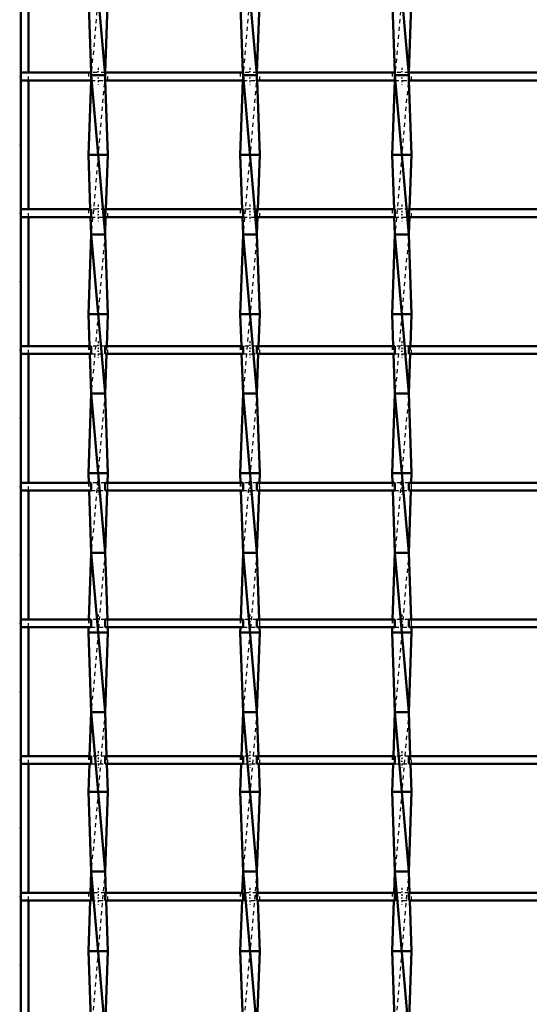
# Model space of a CAD drawing. Header units: millimetres. Extents: x -596 to 532, y -500 to 878.
# Tile 10 of 13: x -248 to -120, y 145 to 392. Entities that reach past the tile are written whole.
import ezdxf

# ---------------------------------------------------------------- set-up
doc = ezdxf.new("R2010")
doc.units = ezdxf.units.MM
doc.linetypes.add('Center', pattern=[1.5, 0.45, -0.5, 0.05, -0.5])
doc.linetypes.add('Dashed', pattern=[2, 1, -1])
for name, color, linetype, lineweight in [('2d ConnectionPoints', 7, 'Continuous', 50), ('AM_0', 7, 'Continuous', 50), ('AM_5', 3, 'Continuous', 25), ('AM_7', 7, 'Center', 25), ('AM_9', 6, 'Dashed', 25)]:
    doc.layers.add(name, color=color, linetype=linetype, lineweight=lineweight)
doc.dimstyles.new('ISO-25', dxfattribs={"dimtxt": 2.5, "dimasz": 2.5, "dimexe": 1.25, "dimexo": 0.625, "dimtad": 1, "dimtxsty": 'Standard', "dimcen": 2.5, "dimadec": 0, "dimazin": 0, "dimtfac": 1, "dimtmove": 0, "dimatfit": 3, "dimfxl": 1, "dimarcsym": 0})

# ---------------------------------------------------------------- blocks, each defined once
blk = doc.blocks.new('3_wwc56b8xnlzvjf3p20iw2rz7n________0_in_LSSP2303438211500100035010_4')
at = {"layer": 'AM_0'}
for p, q in [((-230.33, 418), (-226.87, 378)), ((-231.05, 398), (-230.36, 378.63)), ((-226.15, 398), (-226.84, 378.63)), ((-230.38, 376.63), (-231.05, 358)), ((-230.33, 378), (-226.87, 338)), ((-226.87, 378), (-230.33, 378)), ((-226.82, 376.63), (-226.15, 358)), ((-231.05, 358), (-230.56, 344.3)), ((-226.15, 358), (-231.05, 358)), ((-226.15, 358), (-226.64, 344.3)), ((-230.49, 342.3), (-230.33, 338)), ((-226.71, 342.3), (-226.87, 338)), ((-230.33, 338), (-231.05, 318)), ((-226.87, 338), (-230.33, 338)), ((-230.33, 338), (-226.87, 298)), ((-226.87, 338), (-226.15, 318)), ((-231.05, 318), (-230.76, 309.97)), ((-226.15, 318), (-231.05, 318)), ((-226.15, 318), (-226.44, 309.97)), ((-230.69, 307.97), (-230.33, 298)), ((-226.51, 307.97), (-226.87, 298)), ((-230.33, 298), (-231.05, 278)), ((-226.87, 298), (-230.33, 298)), ((-230.33, 298), (-226.87, 258)), ((-226.87, 298), (-226.15, 278)), ((-226.15, 278), (-231.05, 278)), ((-231.05, 278), (-230.97, 275.64)), ((-226.15, 278), (-226.23, 275.64)), ((-230.89, 273.64), (-230.33, 258)), ((-226.31, 273.64), (-226.87, 258)), ((-230.33, 258), (-230.93, 241.31)), ((-230.33, 258), (-226.87, 218)), ((-226.87, 258), (-230.33, 258)), ((-226.87, 258), (-226.27, 241.31)), ((-231, 239.31), (-231.05, 238)), ((-226.15, 238), (-231.05, 238)), ((-231.05, 238), (-230.33, 218)), ((-226.15, 238), (-226.87, 218)), ((-226.2, 239.31), (-226.15, 238)), ((-230.33, 218), (-230.73, 206.98)), ((-226.87, 218), (-230.33, 218)), ((-230.33, 218), (-226.87, 178)), ((-226.87, 218), (-226.47, 206.98)), ((-230.8, 204.98), (-231.05, 198)), ((-226.4, 204.98), (-226.15, 198)), ((-231.05, 198), (-230.33, 178)), ((-226.15, 198), (-231.05, 198)), ((-226.15, 198), (-226.87, 178)), ((-230.33, 178), (-230.52, 172.65)), ((-226.87, 178), (-230.33, 178)), ((-230.33, 178), (-226.87, 138)), ((-226.87, 178), (-226.68, 172.65)), ((-230.6, 170.65), (-231.05, 158)), ((-226.6, 170.65), (-226.15, 158)), ((-226.15, 158), (-231.05, 158)), ((-231.05, 158), (-230.33, 138)), ((-226.15, 158), (-226.86, 138.32))]:
    blk.add_line(p, q, dxfattribs=at)
at = {"layer": 'AM_9'}
for p, q in [((-226.87, 418), (-230.33, 378)), ((-230.36, 378.63), (-230.33, 378)), ((-226.84, 378.63), (-226.87, 378)), ((-230.33, 378), (-230.38, 376.63)), ((-226.87, 378), (-230.33, 338)), ((-226.87, 378), (-226.82, 376.63)), ((-230.56, 344.3), (-230.49, 342.3)), ((-226.64, 344.3), (-226.71, 342.3)), ((-226.87, 338), (-230.33, 298)), ((-230.76, 309.97), (-230.69, 307.97)), ((-226.44, 309.97), (-226.51, 307.97)), ((-226.87, 298), (-230.33, 258)), ((-230.97, 275.64), (-230.89, 273.64)), ((-226.23, 275.64), (-226.31, 273.64)), ((-226.87, 258), (-230.33, 218)), ((-230.93, 241.31), (-231, 239.31)), ((-226.27, 241.31), (-226.2, 239.31)), ((-226.87, 218), (-230.33, 178)), ((-230.73, 206.98), (-230.8, 204.98)), ((-226.47, 206.98), (-226.4, 204.98)), ((-226.87, 178), (-230.33, 138)), ((-230.52, 172.65), (-230.6, 170.65)), ((-226.68, 172.65), (-226.6, 170.65))]:
    blk.add_line(p, q, dxfattribs=at)
blk = doc.blocks.new('4_lnzbcvpnse5bbsbunnzedml8h________0_in_LSSP2303438211500100035010_4')
at = {"layer": 'AM_0'}
for p, q in [((-192.23, 418), (-188.77, 378)), ((-192.95, 398), (-192.26, 378.63)), ((-188.05, 398), (-188.74, 378.63)), ((-192.28, 376.63), (-192.95, 358)), ((-188.77, 378), (-192.23, 378)), ((-192.23, 378), (-188.77, 338)), ((-188.72, 376.63), (-188.05, 358)), ((-188.05, 358), (-192.95, 358)), ((-192.95, 358), (-192.46, 344.3)), ((-188.05, 358), (-188.54, 344.3)), ((-192.39, 342.3), (-192.23, 338)), ((-188.61, 342.3), (-188.77, 338)), ((-192.23, 338), (-192.95, 318)), ((-192.23, 338), (-188.77, 298)), ((-188.77, 338), (-192.23, 338)), ((-188.77, 338), (-188.05, 318)), ((-188.05, 318), (-192.95, 318)), ((-192.95, 318), (-192.66, 309.97)), ((-188.05, 318), (-188.34, 309.97)), ((-192.59, 307.97), (-192.23, 298)), ((-188.41, 307.97), (-188.77, 298)), ((-192.23, 298), (-192.95, 278)), ((-188.77, 298), (-192.23, 298)), ((-192.23, 298), (-188.77, 258)), ((-188.77, 298), (-188.05, 278)), ((-188.05, 278), (-192.95, 278)), ((-192.95, 278), (-192.87, 275.64)), ((-188.05, 278), (-188.13, 275.64)), ((-192.79, 273.64), (-192.23, 258)), ((-188.21, 273.64), (-188.77, 258)), ((-192.23, 258), (-192.83, 241.31)), ((-192.23, 258), (-188.77, 218)), ((-188.77, 258), (-192.23, 258)), ((-188.77, 258), (-188.17, 241.31)), ((-192.9, 239.31), (-192.95, 238)), ((-192.95, 238), (-192.23, 218)), ((-188.05, 238), (-192.95, 238)), ((-188.05, 238), (-188.77, 218)), ((-188.1, 239.31), (-188.05, 238)), ((-192.23, 218), (-192.63, 206.98)), ((-192.23, 218), (-188.77, 178)), ((-188.77, 218), (-192.23, 218)), ((-188.77, 218), (-188.37, 206.98)), ((-192.7, 204.98), (-192.95, 198)), ((-188.3, 204.98), (-188.05, 198)), ((-192.95, 198), (-192.23, 178)), ((-188.05, 198), (-192.95, 198)), ((-188.05, 198), (-188.77, 178)), ((-192.23, 178), (-192.42, 172.65)), ((-188.77, 178), (-192.23, 178)), ((-192.23, 178), (-188.77, 138)), ((-188.77, 178), (-188.58, 172.65)), ((-192.5, 170.65), (-192.95, 158)), ((-188.5, 170.65), (-188.05, 158)), ((-188.05, 158), (-192.95, 158)), ((-192.95, 158), (-192.23, 138)), ((-188.05, 158), (-188.76, 138.32))]:
    blk.add_line(p, q, dxfattribs=at)
at = {"layer": 'AM_9'}
for p, q in [((-188.77, 418), (-192.23, 378)), ((-192.26, 378.63), (-192.23, 378)), ((-188.74, 378.63), (-188.77, 378)), ((-192.23, 378), (-192.28, 376.63)), ((-188.77, 378), (-192.23, 338)), ((-188.77, 378), (-188.72, 376.63)), ((-192.46, 344.3), (-192.39, 342.3)), ((-188.54, 344.3), (-188.61, 342.3)), ((-188.77, 338), (-192.23, 298)), ((-192.66, 309.97), (-192.59, 307.97)), ((-188.34, 309.97), (-188.41, 307.97)), ((-188.77, 298), (-192.23, 258)), ((-192.87, 275.64), (-192.79, 273.64)), ((-188.13, 275.64), (-188.21, 273.64)), ((-188.77, 258), (-192.23, 218)), ((-192.83, 241.31), (-192.9, 239.31)), ((-188.17, 241.31), (-188.1, 239.31)), ((-188.77, 218), (-192.23, 178)), ((-192.63, 206.98), (-192.7, 204.98)), ((-188.37, 206.98), (-188.3, 204.98)), ((-188.77, 178), (-192.23, 138)), ((-192.42, 172.65), (-192.5, 170.65)), ((-188.58, 172.65), (-188.5, 170.65))]:
    blk.add_line(p, q, dxfattribs=at)
blk = doc.blocks.new('5_c0e2vuyqri1m581cl8q4z9u3j________0_in_LSSP2303438211500100035010_4')
at = {"layer": 'AM_0'}
for p, q in [((-154.13, 418), (-150.67, 378)), ((-154.85, 398), (-154.16, 378.63)), ((-149.95, 398), (-150.64, 378.63)), ((-154.18, 376.63), (-154.85, 358)), ((-154.13, 378), (-150.67, 338)), ((-150.67, 378), (-154.13, 378)), ((-150.62, 376.63), (-149.95, 358)), ((-154.85, 358), (-154.36, 344.3)), ((-149.95, 358), (-154.85, 358)), ((-149.95, 358), (-150.44, 344.3)), ((-154.29, 342.3), (-154.13, 338)), ((-150.51, 342.3), (-150.67, 338)), ((-154.13, 338), (-154.85, 318)), ((-154.13, 338), (-150.67, 298)), ((-150.67, 338), (-154.13, 338)), ((-150.67, 338), (-149.95, 318)), ((-149.95, 318), (-154.85, 318)), ((-154.85, 318), (-154.56, 309.97)), ((-149.95, 318), (-150.24, 309.97)), ((-154.49, 307.97), (-154.13, 298)), ((-150.31, 307.97), (-150.67, 298)), ((-154.13, 298), (-154.85, 278)), ((-150.67, 298), (-154.13, 298)), ((-154.13, 298), (-150.67, 258)), ((-150.67, 298), (-149.95, 278)), ((-154.85, 278), (-154.77, 275.64)), ((-149.95, 278), (-154.85, 278)), ((-149.95, 278), (-150.03, 275.64)), ((-154.69, 273.64), (-154.13, 258)), ((-150.11, 273.64), (-150.67, 258)), ((-154.13, 258), (-154.73, 241.31)), ((-150.67, 258), (-154.13, 258)), ((-154.13, 258), (-150.67, 218)), ((-150.67, 258), (-150.07, 241.31)), ((-154.8, 239.31), (-154.85, 238)), ((-149.95, 238), (-154.85, 238)), ((-154.85, 238), (-154.13, 218)), ((-149.95, 238), (-150.67, 218)), ((-150, 239.31), (-149.95, 238)), ((-154.13, 218), (-154.53, 206.98)), ((-154.13, 218), (-150.67, 178)), ((-150.67, 218), (-154.13, 218)), ((-150.67, 218), (-150.27, 206.98)), ((-154.6, 204.98), (-154.85, 198)), ((-150.2, 204.98), (-149.95, 198)), ((-149.95, 198), (-154.85, 198)), ((-154.85, 198), (-154.13, 178)), ((-149.95, 198), (-150.67, 178)), ((-154.13, 178), (-154.32, 172.65)), ((-150.67, 178), (-154.13, 178)), ((-154.13, 178), (-150.67, 138)), ((-150.67, 178), (-150.48, 172.65)), ((-154.4, 170.65), (-154.85, 158)), ((-150.4, 170.65), (-149.95, 158)), ((-149.95, 158), (-154.85, 158)), ((-154.85, 158), (-154.13, 138)), ((-149.95, 158), (-150.66, 138.32))]:
    blk.add_line(p, q, dxfattribs=at)
at = {"layer": 'AM_9'}
for p, q in [((-150.67, 418), (-154.13, 378)), ((-154.16, 378.63), (-154.13, 378)), ((-150.64, 378.63), (-150.67, 378)), ((-154.13, 378), (-154.18, 376.63)), ((-150.67, 378), (-154.13, 338)), ((-150.67, 378), (-150.62, 376.63)), ((-154.36, 344.3), (-154.29, 342.3)), ((-150.44, 344.3), (-150.51, 342.3)), ((-150.67, 338), (-154.13, 298)), ((-154.56, 309.97), (-154.49, 307.97)), ((-150.24, 309.97), (-150.31, 307.97)), ((-150.67, 298), (-154.13, 258)), ((-154.77, 275.64), (-154.69, 273.64)), ((-150.03, 275.64), (-150.11, 273.64)), ((-150.67, 258), (-154.13, 218)), ((-154.73, 241.31), (-154.8, 239.31)), ((-150.07, 241.31), (-150, 239.31)), ((-150.67, 218), (-154.13, 178)), ((-154.53, 206.98), (-154.6, 204.98)), ((-150.27, 206.98), (-150.2, 204.98)), ((-150.67, 178), (-154.13, 138)), ((-154.32, 172.65), (-154.4, 170.65)), ((-150.48, 172.65), (-150.4, 170.65))]:
    blk.add_line(p, q, dxfattribs=at)
blk = doc.blocks.new('36_ysjuzkgploj4c4s2cwtbngwgy________0_in_LSSP2303438211500100035010_4')
at = {"layer": 'AM_0'}
for p, q in [((-248, 172.65), (-248, 170.65)), ((-230.33, 172.65), (-248, 172.65)), ((-230.33, 172.65), (-230.33, 170.65)), ((-192.23, 172.65), (-226.87, 172.65)), ((-226.87, 170.65), (-226.87, 172.65)), ((-192.23, 172.65), (-192.23, 170.65)), ((-188.77, 170.65), (-188.77, 172.65)), ((-154.13, 172.65), (-188.77, 172.65)), ((-154.13, 172.65), (-154.13, 170.65)), ((-150.67, 170.65), (-150.67, 172.65)), ((-116.03, 172.65), (-150.67, 172.65)), ((-230.33, 170.65), (-248, 170.65)), ((-192.23, 170.65), (-226.87, 170.65)), ((-154.13, 170.65), (-188.77, 170.65)), ((-116.03, 170.65), (-150.67, 170.65))]:
    blk.add_line(p, q, dxfattribs=at)
at = {"layer": 'AM_7'}
for p, q in [((-228.6, 173.85), (-228.6, 169.45)), ((-190.5, 173.85), (-190.5, 169.45)), ((-152.4, 173.85), (-152.4, 169.45))]:
    blk.add_line(p, q, dxfattribs=at)
at = {"layer": 'AM_9'}
for p, q in [((-231.05, 172.65), (-231.05, 170.65)), ((-226.87, 172.65), (-230.33, 172.65)), ((-226.15, 170.65), (-226.15, 172.65)), ((-192.95, 172.65), (-192.95, 170.65)), ((-188.77, 172.65), (-192.23, 172.65)), ((-188.05, 170.65), (-188.05, 172.65)), ((-154.85, 172.65), (-154.85, 170.65)), ((-150.67, 172.65), (-154.13, 172.65)), ((-149.95, 170.65), (-149.95, 172.65)), ((-230.33, 170.65), (-226.87, 170.65)), ((-192.23, 170.65), (-188.77, 170.65)), ((-154.13, 170.65), (-150.67, 170.65))]:
    blk.add_line(p, q, dxfattribs=at)
blk = doc.blocks.new('37_x7icte0xs4kkrybheaw35m5wd________0_in_LSSP2303438211500100035010_4')
at = {"layer": 'AM_0'}
for p, q in [((-248, 206.98), (-248, 204.98)), ((-230.33, 206.98), (-248, 206.98)), ((-230.33, 206.98), (-230.33, 204.98)), ((-192.23, 206.98), (-226.87, 206.98)), ((-226.87, 204.98), (-226.87, 206.98)), ((-192.23, 206.98), (-192.23, 204.98)), ((-188.77, 204.98), (-188.77, 206.98)), ((-154.13, 206.98), (-188.77, 206.98)), ((-154.13, 206.98), (-154.13, 204.98)), ((-150.67, 204.98), (-150.67, 206.98)), ((-116.03, 206.98), (-150.67, 206.98)), ((-230.33, 204.98), (-248, 204.98)), ((-192.23, 204.98), (-226.87, 204.98)), ((-154.13, 204.98), (-188.77, 204.98)), ((-116.03, 204.98), (-150.67, 204.98))]:
    blk.add_line(p, q, dxfattribs=at)
at = {"layer": 'AM_7'}
for p, q in [((-228.6, 208.18), (-228.6, 203.78)), ((-190.5, 208.18), (-190.5, 203.78)), ((-152.4, 208.18), (-152.4, 203.78))]:
    blk.add_line(p, q, dxfattribs=at)
at = {"layer": 'AM_9'}
for p, q in [((-231.05, 206.98), (-231.05, 204.98)), ((-226.87, 206.98), (-230.33, 206.98)), ((-226.15, 204.98), (-226.15, 206.98)), ((-192.95, 206.98), (-192.95, 204.98)), ((-188.77, 206.98), (-192.23, 206.98)), ((-188.05, 204.98), (-188.05, 206.98)), ((-154.85, 206.98), (-154.85, 204.98)), ((-150.67, 206.98), (-154.13, 206.98)), ((-149.95, 204.98), (-149.95, 206.98)), ((-230.33, 204.98), (-226.87, 204.98)), ((-192.23, 204.98), (-188.77, 204.98)), ((-154.13, 204.98), (-150.67, 204.98))]:
    blk.add_line(p, q, dxfattribs=at)
blk = doc.blocks.new('38_sg7sco9gvt9odp8pbbp41fewc________0_in_LSSP2303438211500100035010_4')
at = {"layer": 'AM_0'}
for p, q in [((-248, 241.31), (-248, 239.31)), ((-230.33, 241.31), (-248, 241.31)), ((-230.33, 241.31), (-230.33, 239.31)), ((-192.23, 241.31), (-226.87, 241.31)), ((-226.87, 239.31), (-226.87, 241.31)), ((-192.23, 241.31), (-192.23, 239.31)), ((-188.77, 239.31), (-188.77, 241.31)), ((-154.13, 241.31), (-188.77, 241.31)), ((-154.13, 241.31), (-154.13, 239.31)), ((-150.67, 239.31), (-150.67, 241.31)), ((-116.03, 241.31), (-150.67, 241.31)), ((-230.33, 239.31), (-248, 239.31)), ((-192.23, 239.31), (-226.87, 239.31)), ((-154.13, 239.31), (-188.77, 239.31)), ((-116.03, 239.31), (-150.67, 239.31))]:
    blk.add_line(p, q, dxfattribs=at)
at = {"layer": 'AM_7'}
for p, q in [((-228.6, 242.51), (-228.6, 238.11)), ((-190.5, 242.51), (-190.5, 238.11)), ((-152.4, 242.51), (-152.4, 238.11))]:
    blk.add_line(p, q, dxfattribs=at)
at = {"layer": 'AM_9'}
for p, q in [((-231.05, 241.31), (-231.05, 239.31)), ((-226.87, 241.31), (-230.33, 241.31)), ((-226.15, 239.31), (-226.15, 241.31)), ((-192.95, 241.31), (-192.95, 239.31)), ((-188.77, 241.31), (-192.23, 241.31)), ((-188.05, 239.31), (-188.05, 241.31)), ((-154.85, 241.31), (-154.85, 239.31)), ((-150.67, 241.31), (-154.13, 241.31)), ((-149.95, 239.31), (-149.95, 241.31)), ((-230.33, 239.31), (-226.87, 239.31)), ((-192.23, 239.31), (-188.77, 239.31)), ((-154.13, 239.31), (-150.67, 239.31))]:
    blk.add_line(p, q, dxfattribs=at)
blk = doc.blocks.new('39_vv7ukel00nx717s276q392wfa________0_in_LSSP2303438211500100035010_4')
at = {"layer": 'AM_0'}
for p, q in [((-248, 275.64), (-248, 273.64)), ((-230.33, 275.64), (-248, 275.64)), ((-230.33, 275.64), (-230.33, 273.64)), ((-192.23, 275.64), (-226.87, 275.64)), ((-226.87, 273.64), (-226.87, 275.64)), ((-192.23, 275.64), (-192.23, 273.64)), ((-188.77, 273.64), (-188.77, 275.64)), ((-154.13, 275.64), (-188.77, 275.64)), ((-154.13, 275.64), (-154.13, 273.64)), ((-116.03, 275.64), (-150.67, 275.64)), ((-150.67, 273.64), (-150.67, 275.64)), ((-230.33, 273.64), (-248, 273.64)), ((-192.23, 273.64), (-226.87, 273.64)), ((-154.13, 273.64), (-188.77, 273.64)), ((-116.03, 273.64), (-150.67, 273.64))]:
    blk.add_line(p, q, dxfattribs=at)
at = {"layer": 'AM_7'}
for p, q in [((-228.6, 276.84), (-228.6, 272.44)), ((-190.5, 276.84), (-190.5, 272.44)), ((-152.4, 276.84), (-152.4, 272.44))]:
    blk.add_line(p, q, dxfattribs=at)
at = {"layer": 'AM_9'}
for p, q in [((-231.05, 275.64), (-231.05, 273.64)), ((-226.87, 275.64), (-230.33, 275.64)), ((-226.15, 273.64), (-226.15, 275.64)), ((-192.95, 275.64), (-192.95, 273.64)), ((-188.77, 275.64), (-192.23, 275.64)), ((-188.05, 273.64), (-188.05, 275.64)), ((-154.85, 275.64), (-154.85, 273.64)), ((-150.67, 275.64), (-154.13, 275.64)), ((-149.95, 273.64), (-149.95, 275.64)), ((-230.33, 273.64), (-226.87, 273.64)), ((-192.23, 273.64), (-188.77, 273.64)), ((-154.13, 273.64), (-150.67, 273.64))]:
    blk.add_line(p, q, dxfattribs=at)
blk = doc.blocks.new('40_a0zw4i1at2fwcphx4azxokvyf________0_in_LSSP2303438211500100035010_4')
at = {"layer": 'AM_0'}
for p, q in [((-248, 309.97), (-248, 307.97)), ((-230.33, 309.97), (-248, 309.97)), ((-230.33, 309.97), (-230.33, 307.97)), ((-192.23, 309.97), (-226.87, 309.97)), ((-226.87, 307.97), (-226.87, 309.97)), ((-192.23, 309.97), (-192.23, 307.97)), ((-188.77, 307.97), (-188.77, 309.97)), ((-154.13, 309.97), (-188.77, 309.97)), ((-154.13, 309.97), (-154.13, 307.97)), ((-116.03, 309.97), (-150.67, 309.97)), ((-150.67, 307.97), (-150.67, 309.97)), ((-230.33, 307.97), (-248, 307.97)), ((-192.23, 307.97), (-226.87, 307.97)), ((-154.13, 307.97), (-188.77, 307.97)), ((-116.03, 307.97), (-150.67, 307.97))]:
    blk.add_line(p, q, dxfattribs=at)
at = {"layer": 'AM_7'}
for p, q in [((-228.6, 311.17), (-228.6, 306.77)), ((-190.5, 311.17), (-190.5, 306.77)), ((-152.4, 311.17), (-152.4, 306.77))]:
    blk.add_line(p, q, dxfattribs=at)
at = {"layer": 'AM_9'}
for p, q in [((-231.05, 309.97), (-231.05, 307.97)), ((-226.87, 309.97), (-230.33, 309.97)), ((-226.15, 307.97), (-226.15, 309.97)), ((-192.95, 309.97), (-192.95, 307.97)), ((-188.77, 309.97), (-192.23, 309.97)), ((-188.05, 307.97), (-188.05, 309.97)), ((-154.85, 309.97), (-154.85, 307.97)), ((-150.67, 309.97), (-154.13, 309.97)), ((-149.95, 307.97), (-149.95, 309.97)), ((-230.33, 307.97), (-226.87, 307.97)), ((-192.23, 307.97), (-188.77, 307.97)), ((-154.13, 307.97), (-150.67, 307.97))]:
    blk.add_line(p, q, dxfattribs=at)
blk = doc.blocks.new('41_37bbjwai5zwiyzizfsrpssshi________0_in_LSSP2303438211500100035010_4')
at = {"layer": 'AM_0'}
for p, q in [((-248, 344.3), (-248, 342.3)), ((-230.33, 344.3), (-248, 344.3)), ((-230.33, 344.3), (-230.33, 342.3)), ((-192.23, 344.3), (-226.87, 344.3)), ((-226.87, 342.3), (-226.87, 344.3)), ((-192.23, 344.3), (-192.23, 342.3)), ((-188.77, 342.3), (-188.77, 344.3)), ((-154.13, 344.3), (-188.77, 344.3)), ((-154.13, 344.3), (-154.13, 342.3)), ((-116.03, 344.3), (-150.67, 344.3)), ((-150.67, 342.3), (-150.67, 344.3)), ((-230.33, 342.3), (-248, 342.3)), ((-192.23, 342.3), (-226.87, 342.3)), ((-154.13, 342.3), (-188.77, 342.3)), ((-116.03, 342.3), (-150.67, 342.3))]:
    blk.add_line(p, q, dxfattribs=at)
at = {"layer": 'AM_7'}
for p, q in [((-228.6, 345.5), (-228.6, 341.1)), ((-190.5, 345.5), (-190.5, 341.1)), ((-152.4, 345.5), (-152.4, 341.1))]:
    blk.add_line(p, q, dxfattribs=at)
at = {"layer": 'AM_9'}
for p, q in [((-231.05, 344.3), (-231.05, 342.3)), ((-226.87, 344.3), (-230.33, 344.3)), ((-226.15, 342.3), (-226.15, 344.3)), ((-192.95, 344.3), (-192.95, 342.3)), ((-188.77, 344.3), (-192.23, 344.3)), ((-188.05, 342.3), (-188.05, 344.3)), ((-154.85, 344.3), (-154.85, 342.3)), ((-150.67, 344.3), (-154.13, 344.3)), ((-149.95, 342.3), (-149.95, 344.3)), ((-230.33, 342.3), (-226.87, 342.3)), ((-192.23, 342.3), (-188.77, 342.3)), ((-154.13, 342.3), (-150.67, 342.3))]:
    blk.add_line(p, q, dxfattribs=at)
blk = doc.blocks.new('42_udfpan1ai20tn54osebwwumwb________0_in_LSSP2303438211500100035010_4')
at = {"layer": 'AM_0'}
for p, q in [((-248, 378.63), (-248, 376.63)), ((-230.33, 378.63), (-248, 378.63)), ((-230.33, 378.63), (-230.33, 376.63)), ((-192.23, 378.63), (-226.87, 378.63)), ((-226.87, 376.63), (-226.87, 378.63)), ((-192.23, 378.63), (-192.23, 376.63)), ((-188.77, 376.63), (-188.77, 378.63)), ((-154.13, 378.63), (-188.77, 378.63)), ((-154.13, 378.63), (-154.13, 376.63)), ((-116.03, 378.63), (-150.67, 378.63)), ((-150.67, 376.63), (-150.67, 378.63)), ((-230.33, 376.63), (-248, 376.63)), ((-192.23, 376.63), (-226.87, 376.63)), ((-154.13, 376.63), (-188.77, 376.63)), ((-116.03, 376.63), (-150.67, 376.63))]:
    blk.add_line(p, q, dxfattribs=at)
at = {"layer": 'AM_7'}
for p, q in [((-228.6, 379.83), (-228.6, 375.43)), ((-190.5, 379.83), (-190.5, 375.43)), ((-152.4, 379.83), (-152.4, 375.43))]:
    blk.add_line(p, q, dxfattribs=at)
at = {"layer": 'AM_9'}
for p, q in [((-231.05, 378.63), (-231.05, 376.63)), ((-226.87, 378.63), (-230.36, 378.63)), ((-226.15, 376.63), (-226.15, 378.63)), ((-192.95, 378.63), (-192.95, 376.63)), ((-188.74, 378.63), (-192.26, 378.63)), ((-188.05, 376.63), (-188.05, 378.63)), ((-154.85, 378.63), (-154.85, 376.63)), ((-150.64, 378.63), (-154.16, 378.63)), ((-149.95, 376.63), (-149.95, 378.63)), ((-230.33, 376.63), (-226.87, 376.63)), ((-192.23, 376.63), (-188.77, 376.63)), ((-154.13, 376.63), (-150.67, 376.63))]:
    blk.add_line(p, q, dxfattribs=at)
blk = doc.blocks.new('46_hrmgn2uxbu3xxwa67uef1m58b________0_in_LSSP2303438211500100035010_4')
at = {"layer": 'AM_0'}
for p, q in [((-248, -498), (-248, 498)), ((-246.05, 378.63), (-246.05, 410.96)), ((-246.05, 344.3), (-246.05, 376.63)), ((-246.05, 309.97), (-246.05, 342.3)), ((-246.05, 275.64), (-246.05, 307.97)), ((-246.05, 241.31), (-246.05, 273.64)), ((-246.05, 206.98), (-246.05, 239.31)), ((-246.05, 172.65), (-246.05, 204.98)), ((-246.05, 138.32), (-246.05, 170.65))]:
    blk.add_line(p, q, dxfattribs=at)
at = {"layer": 'AM_9'}
for p, q in [((-246.05, 376.63), (-246.05, 378.63)), ((-246.05, 342.3), (-246.05, 344.3)), ((-246.05, 307.97), (-246.05, 309.97)), ((-246.05, 273.64), (-246.05, 275.64)), ((-246.05, 239.31), (-246.05, 241.31)), ((-246.05, 204.98), (-246.05, 206.98)), ((-246.05, 170.65), (-246.05, 172.65))]:
    blk.add_line(p, q, dxfattribs=at)
blk = doc.blocks.new('*D50')
at = {"layer": 'AM_5', "color": 0, "lineweight": -2}
for p, q in [((-350, 40), (-350, 80)), ((-250, 0), (-350, 0)), ((-350, -34.33), (-350, 0)), ((-250, -34.33), (-350, -34.33)), ((-350, -74.33), (-350, -114.33))]:
    blk.add_line(p, q, dxfattribs=at)
at = {"layer": 'AM_5', "color": 0}
for points in [[(-356.67, 40), (-343.33, 40), (-350, 0)], [(-343.33, -74.33), (-356.67, -74.33), (-350, -34.33)]]:
    blk.add_solid(points, dxfattribs=at)
at = {"layer": 'Defpoints', "color": 0}
for p in [(-350, 0), (-250, 0), (-250, -34.33)]:
    blk.add_point(p, dxfattribs=at)
at = {"layer": 'AM_5', "color": 0, "insert": (-370, 224), "char_height": 40, "attachment_point": 5, "rotation": 90}
blk.add_mtext('TT = 34.3 mm', dxfattribs=at)

msp = doc.modelspace()

# ---------------------------------------------------------------- linework, layer by layer
at = {"layer": '2d ConnectionPoints'}
for p in [(-248, 377.63), (-248, 377.63), (-248, 360.465), (-248, 343.3), (-248, 343.3), (-248, 326.135), (-248, 308.97), (-248, 308.97), (-248, 291.805), (-248, 274.64), (-248, 274.64), (-248, 257.475), (-248, 240.31), (-248, 240.31), (-248, 223.145), (-248, 205.98), (-248, 205.98), (-248, 188.815), (-248, 171.65), (-248, 171.65), (-248, 154.485)]:
    msp.add_point(p, dxfattribs=at)

# ---------------------------------------------------------------- block references
for name in ['46_hrmgn2uxbu3xxwa67uef1m58b________0_in_LSSP2303438211500100035010_4', '3_wwc56b8xnlzvjf3p20iw2rz7n________0_in_LSSP2303438211500100035010_4', '4_lnzbcvpnse5bbsbunnzedml8h________0_in_LSSP2303438211500100035010_4', '5_c0e2vuyqri1m581cl8q4z9u3j________0_in_LSSP2303438211500100035010_4', '42_udfpan1ai20tn54osebwwumwb________0_in_LSSP2303438211500100035010_4', '41_37bbjwai5zwiyzizfsrpssshi________0_in_LSSP2303438211500100035010_4', '40_a0zw4i1at2fwcphx4azxokvyf________0_in_LSSP2303438211500100035010_4', '39_vv7ukel00nx717s276q392wfa________0_in_LSSP2303438211500100035010_4', '38_sg7sco9gvt9odp8pbbp41fewc________0_in_LSSP2303438211500100035010_4', '37_x7icte0xs4kkrybheaw35m5wd________0_in_LSSP2303438211500100035010_4', '36_ysjuzkgploj4c4s2cwtbngwgy________0_in_LSSP2303438211500100035010_4']:
    msp.add_blockref(name, (0, 0))

# ---------------------------------------------------------------- dimensions: what is measured, and where the dimension line sits
at = {"layer": 'AM_5'}
dim = msp.add_linear_dim(base=(-350, 0), p1=(-250, -34.33), p2=(-250, 0), angle=90, text='TT = 34.3 mm', dimstyle='ISO-25', override={"dimtxt": 40, "dimasz": 40, "dimexe": 0, "dimexo": 0, "dimgap": 12}, dxfattribs=at)
dim.commit()
dim.dimension.update_dxf_attribs({"geometry": '*D50', "text_midpoint": (-370, 224), "dimtype": 160, "text_rotation": 90})

doc.saveas('drawing.dxf')
